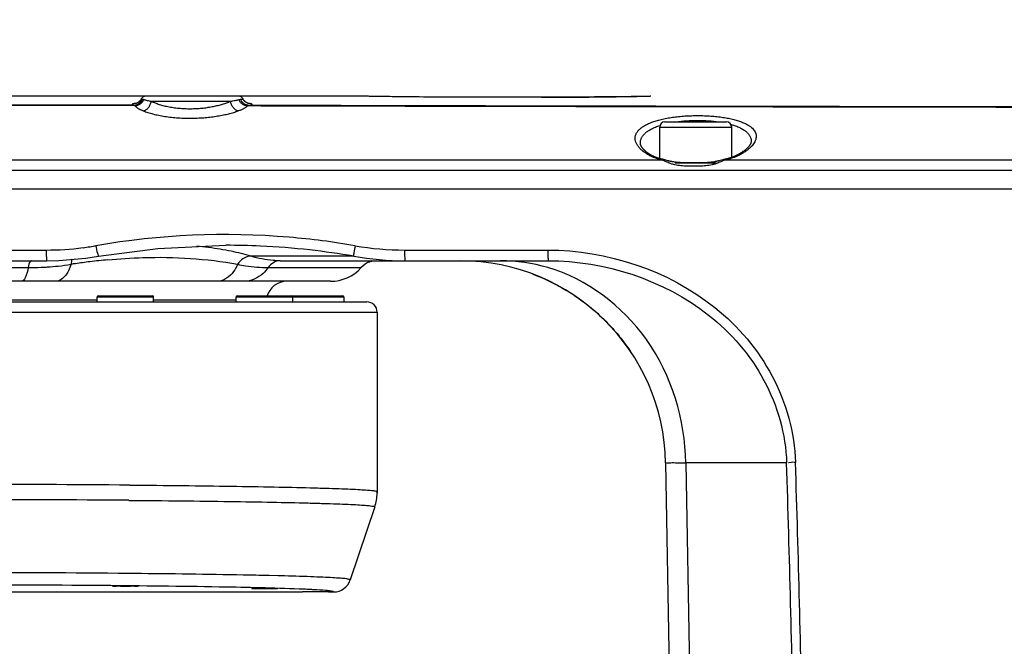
# Model space of a CAD drawing. Header units: millimetres. Extents: x 5828 to 6704, y 123 to 421.
# Tile 177 of 256: x 6527.86 to 6532.65, y 214.82 to 217.86. Entities that reach past the tile are written whole.
import ezdxf

# ---------------------------------------------------------------- set-up
doc = ezdxf.new("R2010")
doc.units = ezdxf.units.MM
for name, color, linetype in [('外形图', 7, 'Continuous'), ('尺寸标注', 7, 'Continuous'), ('运动范围', 7, 'Continuous')]:
    doc.layers.add(name, color=color, linetype=linetype)
doc.styles.add('微软雅黑', font='msyh.ttc', dxfattribs={"height": 1.5})
doc.dimstyles.new('尺寸标注_1_20比例', dxfattribs={"dimtxt": 1.5, "dimasz": 1.25, "dimexe": 0.5, "dimexo": 0.4, "dimgap": 0.5, "dimtad": 1, "dimdec": 1, "dimlfac": 20, "dimdsep": 46, "dimtxsty": '微软雅黑', "dimcen": 0.09, "dimadec": 0, "dimazin": 0, "dimtp": 0.01, "dimtm": 0.01, "dimtfac": 1, "dimtdec": 1, "dimtofl": 0, "dimtmove": 0, "dimatfit": 3, "dimfxl": 1, "dimtolj": 1, "dimarcsym": 0})

# ---------------------------------------------------------------- blocks, each defined once
blk = doc.blocks.new('*D1145')
at = {"layer": 'Defpoints', "color": 0}
for p in [(6564.9775, 227.1499), (6618.6004, 224.7716), (6488.2514, 214.3423), (6559.4529, 214.3423), (6635.7237, 214.3423)]:
    blk.add_point(p, dxfattribs=at)
at = {"layer": '尺寸标注', "color": 0, "lineweight": -2}
blk.add_arc((6559.4529, 214.3423), 13.9483, 15.13637, 174.86363, dxfattribs=at)
at = {"layer": '尺寸标注', "color": 0}
for points in [[(6572.7139, 217.9391), (6573.1206, 218.0298), (6573.1893, 216.7644)], [(6545.3524, 215.6004), (6545.7687, 215.5817), (6545.5045, 214.3423)]]:
    blk.add_solid(points, dxfattribs=at)
at = {"layer": '尺寸标注', "color": 0, "insert": (6557.2583, 229.4032), "char_height": 1.5, "attachment_point": 5, "rotation": 8.2904, "style": '微软雅黑'}
blk.add_mtext('\\A1;{\\fAlibaba PuHuiTi 3.0 55 Regular|b0|i0|c134|p18;-\\A1;170%%d}', dxfattribs=at)

msp = doc.modelspace()

# ---------------------------------------------------------------- linework, layer by layer
at = {"layer": '外形图', "linetype": 'ByBlock'}
for p, q in [((6528.4774, 217.4923), (6527.455, 217.4923)), ((6528.9283, 217.4923), (6528.4774, 217.4923)), ((6529.5219, 217.4923), (6528.9283, 217.4923)), ((6529.5241, 217.4923), (6529.5219, 217.4923)), ((6529.5431, 217.4919), (6529.5242, 217.4923)), ((6529.6134, 217.4907), (6529.5611, 217.4916)), ((6529.6447, 217.4903), (6529.6134, 217.4907)), ((6529.68, 217.4898), (6529.6447, 217.4903)), ((6529.7101, 217.4894), (6529.6758, 217.4898)), ((6529.7406, 217.489), (6529.7057, 217.4894)), ((6529.776, 217.4887), (6529.7375, 217.4891)), ((6529.8117, 217.4883), (6529.776, 217.4887)), ((6529.7811, 217.4886), (6529.7782, 217.4886)), ((6529.8433, 217.4881), (6529.8065, 217.4884)), ((6529.8758, 217.4878), (6529.8433, 217.4881)), ((6529.909, 217.4877), (6529.8704, 217.4879)), ((6529.9429, 217.4875), (6529.909, 217.4877)), ((6529.9774, 217.4874), (6529.9429, 217.4875)), ((6530.0123, 217.4873), (6529.9774, 217.4874)), ((6530.0471, 217.4873), (6530.0123, 217.4873)), ((6530.4144, 217.4873), (6530.0471, 217.4873)), ((6530.4492, 217.4873), (6530.4144, 217.4873)), ((6530.484, 217.4874), (6530.4492, 217.4873)), ((6530.5185, 217.4875), (6530.484, 217.4874)), ((6530.5523, 217.4877), (6530.5185, 217.4875)), ((6530.5908, 217.4879), (6530.5523, 217.4877)), ((6530.623, 217.4882), (6530.5908, 217.4879)), ((6530.6595, 217.4885), (6530.623, 217.4882)), ((6530.7151, 217.489), (6530.6595, 217.4885)), ((6530.7411, 217.4893), (6530.7087, 217.489)), ((6530.7757, 217.4898), (6530.7411, 217.4893)), ((6530.8475, 217.4908), (6530.7757, 217.4898)), ((6530.8752, 217.4913), (6530.839, 217.4907)), ((6530.9315, 217.4923), (6530.8703, 217.4912)), ((6530.9339, 217.4923), (6530.9317, 217.4923)), ((6528.4178, 217.4488), (6527.455, 217.4513)), ((6528.4248, 217.4458), (6527.4587, 217.4482)), ((6528.5041, 217.4677), (6528.8891, 217.4677)), ((6530.9779, 217.1887), (6530.9779, 217.3423)), ((6530.9779, 217.3423), (6531.3279, 217.3423)), ((6531.0029, 217.3673), (6531.3029, 217.3673)), ((6531.3279, 217.1945), (6531.3279, 217.3423)), ((6531.0025, 217.1824), (6530.9977, 217.1837)), ((6531.012, 217.18), (6531.0025, 217.1824)), ((6531.0166, 217.1788), (6531.012, 217.18)), ((6531.0212, 217.1777), (6531.0166, 217.1788)), ((6531.2529, 217.1673), (6531.0529, 217.1673)), ((6531.1359, 217.1675), (6531.1259, 217.1676)), ((6531.1457, 217.1675), (6531.1359, 217.1675)), ((6531.1555, 217.1675), (6531.1457, 217.1675)), ((6531.1655, 217.1676), (6531.1555, 217.1675)), ((6531.1758, 217.1678), (6531.1655, 217.1676)), ((6531.2722, 217.1796), (6531.2676, 217.1785)), ((6531.284, 217.1826), (6531.2722, 217.1796)), ((6525.2438, 217.0423), (6539.8901, 217.0423)), ((6527.5279, 216.7444), (6527.9925, 216.7444)), ((6529.7367, 216.7444), (6530.4329, 216.7444)), ((6525.28, 216.6923), (6527.9957, 216.6923)), ((6527.9214, 216.6923), (6527.9214, 216.6923)), ((6527.9957, 216.6923), (6528.0547, 216.6934)), ((6529.4889, 216.7142), (6528.9895, 216.7142)), ((6529.1306, 216.6923), (6530.4352, 216.6923)), ((6529.5739, 216.6896), (6529.5766, 216.6907)), ((6525.3805, 216.6589), (6527.9051, 216.6589)), ((6529.0723, 216.6589), (6529.5252, 216.6589)), ((6529.3761, 216.5923), (6525.5311, 216.5923)), ((6525.1155, 216.4923), (6529.5529, 216.4923)), ((6528.2404, 216.501), (6527.5904, 216.501)), ((6528.2404, 216.4923), (6528.2404, 216.5173)), ((6528.2404, 216.5173), (6528.5154, 216.5173)), ((6528.2454, 216.5223), (6528.5104, 216.5223)), ((6528.5154, 216.4923), (6528.5154, 216.5173)), ((6528.9175, 216.501), (6528.5154, 216.501)), ((6528.9175, 216.4923), (6528.9175, 216.5173)), ((6528.9175, 216.5173), (6529.4404, 216.5173)), ((6528.9225, 216.5223), (6529.4354, 216.5223)), ((6529.1925, 216.4923), (6529.1925, 216.5173)), ((6529.4404, 216.5173), (6529.4404, 216.4923)), ((6526.63, 216.4423), (6529.6029, 216.4423)), ((6529.6029, 216.4423), (6529.6029, 215.5704)), ((6530.8211, 216.2721), (6530.8266, 216.2644)), ((6530.8266, 216.2644), (6530.836, 216.2508)), ((6530.8367, 216.2497), (6530.8361, 216.2505)), ((6531.0063, 215.7097), (6531.0529, 213.0423)), ((6531.1044, 215.7097), (6531.151, 213.0423)), ((6531.595, 215.7097), (6531.1044, 215.7097)), ((6529.6029, 215.5703), (6529.6027, 215.5624)), ((6529.6029, 215.5704), (6529.6029, 215.5704)), ((6529.5908, 215.4963), (6529.4723, 215.1408)), ((6528.3468, 215.1724), (6528.3426, 215.1725)), ((6528.4113, 215.1719), (6528.3468, 215.1724)), ((6528.4177, 215.1718), (6528.4113, 215.1719)), ((6528.4432, 215.1716), (6528.4177, 215.1718)), ((6528.4559, 215.1714), (6528.4432, 215.1716)), ((6528.9971, 215.1636), (6528.9847, 215.1638)), ((6529.0781, 215.1618), (6529.0568, 215.1623)), ((6529.1209, 215.1607), (6529.0781, 215.1618)), ((6529.1342, 215.1604), (6529.1209, 215.1607)), ((6527.1179, 215.0823), (6529.2404, 215.0823)), ((6529.3654, 215.0823), (6529.3912, 215.0823)), ((6529.3912, 215.0823), (6529.3912, 215.0823))]:
    msp.add_line(p, q, dxfattribs=at)
for points in [[(6529.548, 217.4918), (6529.5451, 217.4919), (6529.5446, 217.4919), (6529.5441, 217.4919), (6529.5436, 217.4919), (6529.5431, 217.4919)], [(6529.5611, 217.4916), (6529.5513, 217.4918), (6529.5506, 217.4918), (6529.55, 217.4918), (6529.5493, 217.4918), (6529.5487, 217.4918), (6529.548, 217.4918)], [(6528.4554, 217.479), (6528.4549, 217.4782), (6528.4544, 217.4774), (6528.454, 217.4766), (6528.4535, 217.4758), (6528.453, 217.475), (6528.4525, 217.4743), (6528.4519, 217.4735), (6528.4514, 217.4728), (6528.4509, 217.4721), (6528.4503, 217.4714), (6528.4498, 217.4707), (6528.4492, 217.4701), (6528.4487, 217.4695), (6528.4481, 217.4689), (6528.4476, 217.4683), (6528.447, 217.4677), (6528.4465, 217.4672), (6528.446, 217.4667), (6528.4454, 217.4662), (6528.4449, 217.4657), (6528.4444, 217.4652), (6528.4438, 217.4648), (6528.4433, 217.4643), (6528.4428, 217.4639), (6528.4423, 217.4635), (6528.4418, 217.4632), (6528.4413, 217.4628), (6528.4409, 217.4625), (6528.4404, 217.4621), (6528.4399, 217.4618), (6528.4395, 217.4615), (6528.4391, 217.4612), (6528.4386, 217.461), (6528.4382, 217.4607), (6528.4378, 217.4604), (6528.4374, 217.4602), (6528.437, 217.46), (6528.4366, 217.4598), (6528.4362, 217.4595), (6528.4358, 217.4593), (6528.4354, 217.4592), (6528.4351, 217.459), (6528.4347, 217.4588), (6528.4344, 217.4586), (6528.434, 217.4585), (6528.4337, 217.4583), (6528.4334, 217.4582), (6528.4331, 217.458), (6528.4328, 217.4579), (6528.4325, 217.4578), (6528.4322, 217.4577), (6528.4319, 217.4575), (6528.4316, 217.4574), (6528.4314, 217.4573), (6528.4311, 217.4572), (6528.4309, 217.4572), (6528.4307, 217.4571), (6528.4304, 217.457), (6528.4302, 217.4569), (6528.43, 217.4569), (6528.4299, 217.4568), (6528.4297, 217.4568), (6528.4296, 217.4567), (6528.4294, 217.4567), (6528.4293, 217.4567), (6528.4292, 217.4566), (6528.4292, 217.4566), (6528.4291, 217.4566), (6528.4291, 217.4566)], [(6528.9766, 217.4566), (6528.9766, 217.4566), (6528.9766, 217.4566), (6528.9765, 217.4566), (6528.9765, 217.4566), (6528.9764, 217.4567), (6528.9763, 217.4567), (6528.9762, 217.4567), (6528.976, 217.4568), (6528.9758, 217.4568), (6528.9757, 217.4569), (6528.9755, 217.4569), (6528.9753, 217.457), (6528.9751, 217.4571), (6528.9748, 217.4572), (6528.9746, 217.4572), (6528.9743, 217.4573), (6528.9741, 217.4574), (6528.9738, 217.4575), (6528.9735, 217.4577), (6528.9733, 217.4578), (6528.973, 217.4579), (6528.9727, 217.458), (6528.9723, 217.4582), (6528.972, 217.4583), (6528.9717, 217.4585), (6528.9713, 217.4586), (6528.971, 217.4588), (6528.9706, 217.459), (6528.9703, 217.4591), (6528.9699, 217.4593), (6528.9695, 217.4595), (6528.9691, 217.4598), (6528.9688, 217.46), (6528.9684, 217.4602), (6528.9679, 217.4604), (6528.9675, 217.4607), (6528.9671, 217.461), (6528.9667, 217.4612), (6528.9662, 217.4615), (6528.9658, 217.4618), (6528.9653, 217.4621), (6528.9648, 217.4625), (6528.9644, 217.4628), (6528.9639, 217.4632), (6528.9634, 217.4635), (6528.9629, 217.4639), (6528.9624, 217.4643), (6528.9619, 217.4648), (6528.9614, 217.4652), (6528.9608, 217.4657), (6528.9603, 217.4662), (6528.9598, 217.4667), (6528.9592, 217.4672), (6528.9587, 217.4677), (6528.9581, 217.4683), (6528.9576, 217.4689), (6528.957, 217.4695), (6528.9565, 217.4701), (6528.9559, 217.4707), (6528.9554, 217.4714), (6528.9548, 217.4721), (6528.9543, 217.4728), (6528.9538, 217.4735), (6528.9533, 217.4743), (6528.9527, 217.475), (6528.9522, 217.4758), (6528.9517, 217.4766), (6528.9513, 217.4774), (6528.9508, 217.4782), (6528.9504, 217.479)], [(6530.9399, 217.2036), (6530.9378, 217.2047), (6530.9357, 217.2059), (6530.9337, 217.207), (6530.9317, 217.2082), (6530.9297, 217.2094), (6530.9278, 217.2106), (6530.9259, 217.2118), (6530.9241, 217.213), (6530.9223, 217.2142), (6530.9205, 217.2154), (6530.9188, 217.2167), (6530.9171, 217.2179), (6530.9154, 217.2191), (6530.9138, 217.2203), (6530.9123, 217.2215), (6530.9108, 217.2228), (6530.9093, 217.224), (6530.9078, 217.2252), (6530.9065, 217.2264), (6530.9051, 217.2276), (6530.9038, 217.2289), (6530.9025, 217.2301), (6530.9013, 217.2313), (6530.9001, 217.2325), (6530.899, 217.2337), (6530.8979, 217.2349), (6530.8968, 217.2361), (6530.8958, 217.2372), (6530.8948, 217.2384), (6530.8939, 217.2396), (6530.893, 217.2407), (6530.8922, 217.2419), (6530.8914, 217.243), (6530.8906, 217.2442), (6530.8899, 217.2453), (6530.8892, 217.2464), (6530.8886, 217.2475), (6530.8879, 217.2486), (6530.8874, 217.2497), (6530.8868, 217.2508), (6530.8863, 217.2519), (6530.8859, 217.253), (6530.8855, 217.254), (6530.8851, 217.2551), (6530.8847, 217.2562), (6530.8844, 217.2573), (6530.8841, 217.2584), (6530.8839, 217.2595), (6530.8837, 217.2606), (6530.8836, 217.2617), (6530.8835, 217.2629), (6530.8834, 217.2641)], [(6531.4225, 217.2732), (6531.4224, 217.2721), (6531.4223, 217.271), (6531.4222, 217.27), (6531.422, 217.269), (6531.4218, 217.268), (6531.4215, 217.2669), (6531.4212, 217.2659), (6531.4209, 217.2649), (6531.4206, 217.2639), (6531.4202, 217.2629), (6531.4197, 217.2619), (6531.4193, 217.2608), (6531.4188, 217.2598), (6531.4182, 217.2587), (6531.4177, 217.2577), (6531.417, 217.2566), (6531.4164, 217.2555), (6531.4157, 217.2544), (6531.415, 217.2533), (6531.4142, 217.2522), (6531.4134, 217.251), (6531.4125, 217.2499), (6531.4116, 217.2487), (6531.4107, 217.2475), (6531.4097, 217.2464), (6531.4086, 217.2452), (6531.4076, 217.244), (6531.4065, 217.2427), (6531.4053, 217.2415), (6531.4041, 217.2403), (6531.4028, 217.2391), (6531.4016, 217.2378), (6531.4002, 217.2366), (6531.3988, 217.2353), (6531.3974, 217.2341), (6531.3959, 217.2328), (6531.3944, 217.2315), (6531.3929, 217.2303), (6531.3913, 217.229), (6531.3896, 217.2277), (6531.3879, 217.2264), (6531.3862, 217.2252), (6531.3845, 217.2239), (6531.3826, 217.2226), (6531.3808, 217.2213), (6531.3789, 217.2201), (6531.377, 217.2188), (6531.375, 217.2175), (6531.373, 217.2163), (6531.3709, 217.215), (6531.3688, 217.2138), (6531.3667, 217.2125), (6531.3645, 217.2113), (6531.3623, 217.21), (6531.3601, 217.2088), (6531.3578, 217.2076), (6531.3555, 217.2064), (6531.3532, 217.2052), (6531.3508, 217.204)], [(6530.993, 217.1848), (6530.9906, 217.1854), (6530.9883, 217.1859), (6530.986, 217.1865), (6530.9838, 217.1871), (6530.9815, 217.1877), (6530.9794, 217.1883), (6530.9773, 217.1889), (6530.9752, 217.1895), (6530.9732, 217.1901), (6530.9712, 217.1907), (6530.9693, 217.1914), (6530.9674, 217.192), (6530.9655, 217.1926), (6530.9637, 217.1932), (6530.962, 217.1939), (6530.9603, 217.1945), (6530.9586, 217.1951), (6530.957, 217.1957), (6530.9554, 217.1964), (6530.9539, 217.197), (6530.9524, 217.1976), (6530.9509, 217.1982), (6530.9495, 217.1988), (6530.9481, 217.1995), (6530.9468, 217.2001), (6530.9455, 217.2007), (6530.9443, 217.2013), (6530.9431, 217.2018), (6530.942, 217.2024), (6530.9409, 217.203), (6530.9399, 217.2036)], [(6531.3508, 217.204), (6531.3496, 217.2034), (6531.3484, 217.2028), (6531.3471, 217.2022), (6531.3457, 217.2016), (6531.3443, 217.201), (6531.3429, 217.2003), (6531.3414, 217.1997), (6531.3399, 217.1991), (6531.3383, 217.1984), (6531.3367, 217.1978), (6531.3351, 217.1971), (6531.3334, 217.1965), (6531.3316, 217.1959), (6531.3299, 217.1952), (6531.3281, 217.1946), (6531.3262, 217.194), (6531.3243, 217.1933), (6531.3224, 217.1927), (6531.3204, 217.1921), (6531.3184, 217.1914), (6531.3163, 217.1908), (6531.3142, 217.1902), (6531.312, 217.1896), (6531.3098, 217.1889), (6531.3076, 217.1883), (6531.3053, 217.1877), (6531.303, 217.1871), (6531.3006, 217.1865), (6531.2982, 217.186), (6531.2958, 217.1854), (6531.2911, 217.1843)], [(6530.9977, 217.1837), (6530.9953, 217.1842), (6530.993, 217.1848)], [(6531.1259, 217.1676), (6531.1157, 217.1677), (6531.1105, 217.1677), (6531.1052, 217.1678), (6531.1, 217.168), (6531.0949, 217.1681), (6531.09, 217.1683), (6531.0853, 217.1686), (6531.0809, 217.1688), (6531.0767, 217.1691), (6531.0727, 217.1694), (6531.0689, 217.1697), (6531.0652, 217.1701), (6531.0617, 217.1704), (6531.0584, 217.1708), (6531.0552, 217.1712), (6531.0521, 217.1717), (6531.0492, 217.1721), (6531.0464, 217.1725), (6531.0437, 217.173), (6531.041, 217.1734), (6531.0384, 217.1739), (6531.0359, 217.1744), (6531.0333, 217.1749), (6531.0308, 217.1755), (6531.0284, 217.176), (6531.026, 217.1766), (6531.0236, 217.1771), (6531.0212, 217.1777)], [(6531.2676, 217.1785), (6531.2629, 217.1774), (6531.2606, 217.1768), (6531.2581, 217.1763), (6531.2557, 217.1758), (6531.2532, 217.1752), (6531.2507, 217.1747), (6531.2481, 217.1742), (6531.2455, 217.1737), (6531.2428, 217.1732), (6531.2401, 217.1728), (6531.2373, 217.1723), (6531.2344, 217.1719), (6531.2314, 217.1715), (6531.2282, 217.171), (6531.2249, 217.1706), (6531.2214, 217.1703), (6531.2177, 217.1699), (6531.2139, 217.1695), (6531.2099, 217.1692), (6531.2057, 217.1689), (6531.2013, 217.1687), (6531.1967, 217.1684), (6531.1917, 217.1682), (6531.1865, 217.168), (6531.1811, 217.1679), (6531.1758, 217.1678)], [(6531.2911, 217.1843), (6531.2887, 217.1837), (6531.284, 217.1826)], [(6528.2465, 216.7138), (6528.5361, 216.7522), (6528.8672, 216.7673)], [(6528.0547, 216.6934), (6528.1862, 216.7046), (6528.2465, 216.7138)], [(6530.3588, 216.6281), (6530.3691, 216.6242), (6530.3899, 216.6158), (6530.4103, 216.6071), (6530.4302, 216.5981), (6530.4495, 216.5887), (6530.4684, 216.5792), (6530.4867, 216.5694)], [(6530.4867, 216.5694), (6530.5044, 216.5595), (6530.5215, 216.5494), (6530.5381, 216.5392), (6530.5541, 216.529), (6530.5696, 216.5187), (6530.5844, 216.5083), (6530.5988, 216.4979), (6530.6126, 216.4876), (6530.6259, 216.4773), (6530.6387, 216.467), (6530.651, 216.4568), (6530.6628, 216.4467), (6530.6741, 216.4367), (6530.685, 216.4269), (6530.6954, 216.4171), (6530.7053, 216.4075)], [(6530.7053, 216.4075), (6530.7148, 216.3981), (6530.7239, 216.3888), (6530.7326, 216.3798), (6530.7409, 216.3709), (6530.7488, 216.3622), (6530.7563, 216.3538), (6530.7634, 216.3457), (6530.7701, 216.3379), (6530.7764, 216.3303), (6530.7824, 216.323), (6530.7881, 216.316), (6530.7934, 216.3093), (6530.7983, 216.3029), (6530.803, 216.2969), (6530.8072, 216.2912), (6530.8112, 216.2859), (6530.8148, 216.281), (6530.8181, 216.2764), (6530.8211, 216.2721)], [(6529.6027, 215.5624), (6529.6028, 215.5664), (6529.6029, 215.5704)]]:
    msp.add_lwpolyline(points, dxfattribs=at)
for centre, radius, start, end in [((6528.4774, 217.4673), 0.025, 90, 151.9977), ((6528.9283, 217.4673), 0.025, 28.0026, 90), ((6530.4028, 245.5797), 28.0924, 270.00004, 271.07869), ((6531.0029, 217.3423), 0.025, 90, 180), ((6531.3029, 217.3423), 0.025, 0, 90), ((6528.8651, 213.1291), 3.6904, 85.1806, 99.8349), ((6528.8672, 213.0945), 3.6728, 87.3694, 89.9999), ((6528.8671, 213.1492), 3.6702, 80.1464, 85.1844), ((6527.9928, 218.1636), 1.4191, 269.9881, 277.2758), ((6527.9958, 218.1364), 1.3918, 277.2943, 278.6832), ((6527.9974, 218.1264), 1.3817, 278.6834, 279.8938), ((6528.6035, 215.2806), 1.4863, 83.0631, 85.3525), ((6528.6191, 215.4026), 1.3633, 78.4001, 83.0941), ((6528.6463, 215.5361), 1.2271, 73.7563, 78.3922), ((6528.8677, 213.1039), 3.6634, 83.6162, 87.3705), ((6528.8712, 213.1346), 3.6325, 80.209, 83.6165), ((6529.7369, 218.1577), 1.4133, 260.1514, 269.9937), ((6527.9188, 217.8927), 1.2332, 276.1282, 279.0967), ((6528.6419, 213.1158), 3.5982, 98.104, 98.4396), ((6528.6231, 213.2498), 3.4629, 96.9309, 98.1096), ((6528.5913, 213.5147), 3.1961, 95.3588, 96.9378), ((6529.7394, 218.1356), 1.4433, 260.0055, 269.9928), ((6529.5997, 216.5923), 0.1, 109.7546, 138.1847), ((6529.585, 216.6582), 0.0341, 103.6287, 119.7072), ((6530.0064, 215.6923), 1, 1, 90), ((6530.2016, 215.8681), 0.8242, 73.6513, 89.922), ((6527.9051, 218.1141), 1.4552, 269.9991, 270.6786), ((6527.9061, 218.0564), 1.3974, 270.6666, 273.0682), ((6527.9089, 217.9998), 1.3407, 273.0804, 273.8226), ((6527.912, 217.9558), 1.2967, 273.8138, 276.1303), ((6529.3761, 216.7923), 0.2, 270, 318.1847), ((6529.1633, 216.4923), 0.1, 90, 165.0117), ((6528.2454, 216.5173), 0.005, 90, 180), ((6528.5104, 216.5173), 0.005, 0, 90), ((6528.9225, 216.5173), 0.005, 90, 180), ((6529.1875, 216.5173), 0.005, 0, 90), ((6529.4354, 216.5173), 0.005, 0, 90), ((6529.5529, 216.4423), 0.05, 0, 90), ((6418.318, 212.1083), 113.3342, 1.129011, 1.820987), ((6418.1864, 212.1071), 113.509, 1.128338, 1.819873), ((6527.4515, 91.7506), 123.8547, 89.56129, 90.317039), ((6527.4515, 92.7587), 122.7725, 89.559833, 90.3179), ((6529.3676, 215.5706), 0.2353, 341.6057, 358.002), ((6527.4902, 113.7364), 101.4397, 89.518572, 89.978615), ((6528.0194, 166.4636), 48.7097, 88.86453, 89.48659), ((6528.4097, 186.7027), 28.4669, 88.69739, 88.81766), ((6529.3912, 215.1678), 0.0855, 270.0039, 341.5651), ((6529.3912, 215.1678), 0.0855, 269.9934, 341.5595), ((6527.4512, 111.3082), 103.8082, 89.527752, 90.360776), ((6529.027, 209.9235), 5.1764, 87.246, 87.5687), ((6529.091, 211.2574), 3.8409, 86.952, 87.2438)]:
    msp.add_arc(centre, radius, start, end, dxfattribs=at)
for centre in [(6528.3779, 215.1103), (6529.055, 215.0984)]:
    msp.add_ellipse(centre, major_axis=(0.0625, 0), ratio=0.017455, dxfattribs=at)
msp.add_ellipse((6529.3029, 215.0823), major_axis=(0.0625, 0), ratio=0.017455, start_param=6.283185, end_param=9.424778, dxfattribs=at)
for points, knots in [([(6530.0529, 217.4873), (6529.9334, 217.4873), (6529.7748, 217.4883), (6529.5986, 217.4909), (6529.5417, 217.4919), (6529.5241, 217.4923)], [0, 0, 0, 0, 0.677524, 0.899619, 1, 1, 1, 1]), ([(6528.4322, 217.4577), (6528.4309, 217.4576), (6528.4284, 217.4572), (6528.4249, 217.4567), (6528.4218, 217.4562), (6528.4191, 217.4557), (6528.4168, 217.4551), (6528.4149, 217.4546), (6528.4133, 217.4541), (6528.4123, 217.4536), (6528.4117, 217.4532), (6528.4113, 217.4528), (6528.4111, 217.4524), (6528.4111, 217.452), (6528.4112, 217.4517), (6528.4114, 217.4514), (6528.4119, 217.451), (6528.4127, 217.4504), (6528.4141, 217.4499), (6528.4158, 217.4493), (6528.4171, 217.4489), (6528.4178, 217.4488)], [0, 0, 0, 0, 0.12977, 0.247032, 0.351629, 0.443461, 0.522491, 0.588767, 0.642438, 0.68386, 0.700261, 0.71407, 0.735591, 0.745191, 0.755434, 0.767288, 0.78139, 0.817668, 0.86588, 0.926581, 1, 1, 1, 1]), ([(6528.4178, 217.4488), (6528.4201, 217.4488), (6528.4247, 217.4492), (6528.4315, 217.4507), (6528.4379, 217.4533), (6528.444, 217.4567), (6528.4496, 217.4609), (6528.4545, 217.4659), (6528.4587, 217.4715), (6528.4609, 217.4756), (6528.4619, 217.4778)], [0, 0, 0, 0, 0.123669, 0.24765, 0.37202, 0.496822, 0.622063, 0.747716, 0.873722, 1, 1, 1, 1]), ([(6528.4178, 217.4488), (6528.4184, 217.4487), (6528.4196, 217.4484), (6528.422, 217.4476), (6528.4237, 217.4466), (6528.4248, 217.4458)], [0, 0, 0, 0, 0.232076, 0.473038, 1, 1, 1, 1]), ([(6528.4248, 217.4458), (6528.4271, 217.446), (6528.4316, 217.4467), (6528.4383, 217.4486), (6528.4447, 217.4513), (6528.4507, 217.4549), (6528.4562, 217.4593), (6528.461, 217.4644), (6528.4652, 217.47), (6528.4674, 217.474), (6528.4684, 217.4761)], [0, 0, 0, 0, 0.123488, 0.247906, 0.373052, 0.49867, 0.62447, 0.750149, 0.875413, 1, 1, 1, 1]), ([(6528.4248, 217.4458), (6528.4258, 217.4447), (6528.4279, 217.4424), (6528.4316, 217.4392), (6528.4358, 217.436), (6528.4406, 217.4329), (6528.446, 217.4298), (6528.4541, 217.4256), (6528.4606, 217.4228), (6528.4651, 217.421)], [0, 0, 0, 0, 0.093249, 0.195312, 0.30653, 0.427033, 0.556802, 0.695711, 1, 1, 1, 1]), ([(6528.4554, 217.479), (6528.4553, 217.479), (6528.4553, 217.4789), (6528.4554, 217.4789), (6528.4555, 217.4788), (6528.4557, 217.4787), (6528.4559, 217.4786), (6528.4561, 217.4786), (6528.4565, 217.4785), (6528.457, 217.4784), (6528.4578, 217.4782), (6528.459, 217.4781), (6528.4604, 217.4779), (6528.4614, 217.4778), (6528.4619, 217.4778)], [0, 0, 0, 0, 0.011574, 0.024692, 0.043341, 0.069049, 0.102379, 0.14358, 0.192775, 0.250035, 0.38886, 0.560179, 0.763948, 1, 1, 1, 1]), ([(6528.4619, 217.4778), (6528.4629, 217.4777), (6528.4651, 217.4773), (6528.4672, 217.4766), (6528.4684, 217.4761)], [0, 0, 0, 0, 0.461787, 1, 1, 1, 1]), ([(6528.4651, 217.421), (6528.4674, 217.4215), (6528.4721, 217.4231), (6528.4787, 217.4267), (6528.4849, 217.4315), (6528.4925, 217.4394), (6528.4999, 217.4513), (6528.5032, 217.4622), (6528.5041, 217.4677)], [0, 0, 0, 0, 0.111997, 0.229024, 0.350978, 0.477238, 0.737677, 1, 1, 1, 1]), ([(6528.4684, 217.4761), (6528.4694, 217.4757), (6528.4716, 217.475), (6528.4765, 217.4734), (6528.4836, 217.4716), (6528.4934, 217.4696), (6528.5004, 217.4683), (6528.5041, 217.4677)], [0, 0, 0, 0, 0.089046, 0.18877, 0.419575, 0.690728, 1, 1, 1, 1]), ([(6528.5041, 217.4677), (6528.5101, 217.4648), (6528.5229, 217.4593), (6528.5435, 217.452), (6528.5663, 217.4457), (6528.5911, 217.4403), (6528.6175, 217.436), (6528.6452, 217.4331), (6528.6738, 217.4315), (6528.6931, 217.4313), (6528.7029, 217.4315)], [0, 0, 0, 0, 0.09761, 0.20509, 0.321729, 0.446569, 0.578395, 0.715736, 0.856894, 1, 1, 1, 1]), ([(6528.7029, 217.4315), (6528.7118, 217.4317), (6528.7295, 217.4324), (6528.7557, 217.4346), (6528.7812, 217.438), (6528.8057, 217.4423), (6528.8289, 217.4475), (6528.8506, 217.4535), (6528.8706, 217.4601), (6528.8831, 217.4651), (6528.8891, 217.4677)], [0, 0, 0, 0, 0.13994, 0.278282, 0.413513, 0.544241, 0.669233, 0.787426, 0.897925, 1, 1, 1, 1]), ([(6528.8891, 217.4677), (6528.8931, 217.4683), (6528.9008, 217.4695), (6528.9116, 217.4715), (6528.921, 217.4735), (6528.9268, 217.475), (6528.9294, 217.4757)], [0, 0, 0, 0, 0.297911, 0.565241, 0.799881, 1, 1, 1, 1]), ([(6528.9268, 217.4209), (6528.9246, 217.4214), (6528.9202, 217.423), (6528.9139, 217.4266), (6528.9079, 217.4314), (6528.9025, 217.4373), (6528.8978, 217.4441), (6528.8926, 217.454), (6528.8901, 217.4622), (6528.8891, 217.4677)], [0, 0, 0, 0, 0.108214, 0.22257, 0.343082, 0.469107, 0.599485, 0.73269, 1, 1, 1, 1]), ([(6528.9268, 217.4209), (6528.9317, 217.4226), (6528.9408, 217.4261), (6528.9515, 217.4311), (6528.9592, 217.4352), (6528.9642, 217.4383), (6528.9687, 217.4413), (6528.9715, 217.4435), (6528.9727, 217.4446)], [0, 0, 0, 0, 0.296996, 0.563779, 0.685232, 0.798464, 0.903389, 1, 1, 1, 1]), ([(6528.9294, 217.4757), (6528.9302, 217.4759), (6528.9329, 217.4767), (6528.9357, 217.4771), (6528.9378, 217.4773)], [0, 0, 0, 0, 0.270817, 1, 1, 1, 1]), ([(6528.9727, 217.4446), (6528.9705, 217.4447), (6528.966, 217.4454), (6528.9594, 217.4474), (6528.953, 217.4503), (6528.9451, 217.4553), (6528.9364, 217.4634), (6528.9314, 217.4715), (6528.9294, 217.4757)], [0, 0, 0, 0, 0.121669, 0.244856, 0.369403, 0.495045, 0.747655, 1, 1, 1, 1]), ([(6528.9378, 217.4773), (6528.9388, 217.4774), (6528.9407, 217.4775), (6528.9433, 217.4777), (6528.9452, 217.4779), (6528.9465, 217.478), (6528.9474, 217.4782), (6528.9481, 217.4783), (6528.9488, 217.4784), (6528.9493, 217.4785), (6528.9497, 217.4786), (6528.95, 217.4787), (6528.9502, 217.4788), (6528.9503, 217.4789), (6528.9504, 217.4789), (6528.9504, 217.479), (6528.9504, 217.479), (6528.9504, 217.479)], [0, 0, 0, 0, 0.235752, 0.439925, 0.612156, 0.686224, 0.75223, 0.810163, 0.860019, 0.901815, 0.935604, 0.961499, 0.979784, 0.986326, 0.991445, 0.995699, 1, 1, 1, 1]), ([(6528.9811, 217.4474), (6528.9788, 217.4474), (6528.9743, 217.4478), (6528.9676, 217.4495), (6528.9612, 217.4521), (6528.9552, 217.4556), (6528.9498, 217.46), (6528.945, 217.4651), (6528.9409, 217.4709), (6528.9387, 217.4751), (6528.9378, 217.4773)], [0, 0, 0, 0, 0.12244, 0.245423, 0.369128, 0.493666, 0.619082, 0.745349, 0.872372, 1, 1, 1, 1]), ([(6528.9727, 217.4446), (6528.9741, 217.4453), (6528.9768, 217.4465), (6528.9797, 217.4472), (6528.9811, 217.4474)], [0, 0, 0, 0, 0.519346, 1, 1, 1, 1]), ([(6537.1504, 217.4347), (6536.9799, 217.4349), (6536.7243, 217.435), (6536.3835, 217.4351), (6536.1279, 217.4351), (6535.8722, 217.4352), (6535.5314, 217.4353), (6535.1054, 217.4356), (6534.5942, 217.4359), (6534.083, 217.4364), (6533.5718, 217.4369), (6532.8903, 217.4376), (6532.0385, 217.4388), (6531.0164, 217.4404), (6529.9945, 217.4423), (6529.3133, 217.4438), (6528.9727, 217.4446)], [0, 0, 0, 0, 0.062519, 0.093778, 0.125037, 0.156296, 0.187555, 0.250071, 0.312585, 0.375097, 0.437606, 0.500113, 0.625114, 0.750099, 0.875062, 1, 1, 1, 1]), ([(6528.9811, 217.4474), (6528.9823, 217.4476), (6528.9845, 217.448), (6528.9875, 217.4486), (6528.9899, 217.4493), (6528.9917, 217.4499), (6528.9928, 217.4504), (6528.9934, 217.4507), (6528.9939, 217.451), (6528.9943, 217.4514), (6528.9945, 217.4517), (6528.9946, 217.4521), (6528.9946, 217.4524), (6528.9944, 217.4528), (6528.9941, 217.4531), (6528.9936, 217.4534), (6528.993, 217.4538), (6528.9923, 217.4541), (6528.9914, 217.4544), (6528.99, 217.4548), (6528.988, 217.4554), (6528.9851, 217.456), (6528.9816, 217.4566), (6528.9777, 217.4572), (6528.9749, 217.4575), (6528.9734, 217.4577)], [0, 0, 0, 0, 0.096403, 0.179069, 0.247985, 0.303232, 0.325807, 0.345106, 0.361279, 0.374581, 0.385478, 0.394801, 0.403827, 0.413945, 0.426176, 0.441117, 0.459094, 0.480292, 0.504819, 0.532732, 0.598806, 0.678607, 0.772119, 0.87929, 1, 1, 1, 1]), ([(6537.1503, 217.4366), (6536.9801, 217.4367), (6536.6396, 217.4367), (6536.1289, 217.4368), (6535.6181, 217.437), (6535.1074, 217.4373), (6534.5967, 217.4377), (6533.9158, 217.4384), (6533.0648, 217.4394), (6532.0436, 217.441), (6530.6824, 217.4434), (6529.6616, 217.4457), (6528.9811, 217.4474)], [0, 0, 0, 0, 0.06252, 0.125039, 0.187557, 0.250074, 0.312589, 0.375101, 0.500117, 0.625119, 0.750102, 1, 1, 1, 1]), ([(6528.4651, 217.421), (6528.4723, 217.418), (6528.4879, 217.4125), (6528.5129, 217.4053), (6528.5405, 217.399), (6528.5702, 217.3937), (6528.6019, 217.3896), (6528.635, 217.3867), (6528.669, 217.3852), (6528.692, 217.385), (6528.7036, 217.3852)], [0, 0, 0, 0, 0.097014, 0.204398, 0.321228, 0.446348, 0.578394, 0.715837, 0.856981, 1, 1, 1, 1]), ([(6528.7036, 217.3852), (6528.7141, 217.3854), (6528.7352, 217.3861), (6528.7664, 217.3882), (6528.7969, 217.3915), (6528.8262, 217.3957), (6528.8541, 217.4008), (6528.8802, 217.4067), (6528.9043, 217.4133), (6528.9196, 217.4183), (6528.9268, 217.4209)], [0, 0, 0, 0, 0.139823, 0.278132, 0.413438, 0.544343, 0.669559, 0.787909, 0.898358, 1, 1, 1, 1]), ([(6530.9275, 217.2042), (6530.9213, 217.2075), (6530.9098, 217.2144), (6530.8943, 217.2258), (6530.8814, 217.2377), (6530.8712, 217.2498), (6530.8638, 217.2621), (6530.8599, 217.2727), (6530.8583, 217.281), (6530.8579, 217.2871), (6530.8582, 217.2931), (6530.8593, 217.2991), (6530.861, 217.305), (6530.8645, 217.3129), (6530.8708, 217.3226), (6530.8811, 217.3334), (6530.8942, 217.3435), (6530.91, 217.353), (6530.9285, 217.3617), (6530.9496, 217.3695), (6530.973, 217.3766), (6530.9985, 217.3826), (6531.0259, 217.3878), (6531.0548, 217.3919), (6531.085, 217.395), (6531.1161, 217.3971), (6531.1476, 217.3981), (6531.1792, 217.398), (6531.2105, 217.3969), (6531.2411, 217.3948), (6531.2705, 217.3916), (6531.2985, 217.3874), (6531.3247, 217.3822), (6531.3489, 217.3762), (6531.3708, 217.3692), (6531.3901, 217.3613), (6531.4019, 217.3553), (6531.4073, 217.3521)], [0, 0, 0, 0, 0.029596, 0.056604, 0.08109, 0.103208, 0.123224, 0.141556, 0.150285, 0.158831, 0.167296, 0.175786, 0.184405, 0.193259, 0.212023, 0.232751, 0.255909, 0.28178, 0.310512, 0.342113, 0.376496, 0.413471, 0.452767, 0.494036, 0.536869, 0.580804, 0.625346, 0.669974, 0.714166, 0.757411, 0.799221, 0.839163, 0.876839, 0.911946, 0.944255, 0.973611, 1, 1, 1, 1]), ([(6530.8834, 217.2641), (6530.8834, 217.2662), (6530.8836, 217.2705), (6530.8846, 217.2769), (6530.8864, 217.2832), (6530.8891, 217.2894), (6530.8925, 217.2955), (6530.8982, 217.3036), (6530.9074, 217.3133), (6530.9212, 217.324), (6530.938, 217.3338), (6530.9575, 217.3427), (6530.9716, 217.3478), (6530.9791, 217.3502)], [0, 0, 0, 0, 0.046798, 0.093646, 0.141114, 0.189762, 0.240117, 0.292658, 0.405815, 0.531958, 0.672691, 0.828724, 1, 1, 1, 1]), ([(6531.056, 217.3673), (6531.0645, 217.3685), (6531.0816, 217.3707), (6531.1078, 217.3729), (6531.1344, 217.3743), (6531.1613, 217.3747), (6531.1881, 217.3743), (6531.2145, 217.3729), (6531.2402, 217.3707), (6531.2571, 217.3685), (6531.2654, 217.3673)], [0, 0, 0, 0, 0.122017, 0.247346, 0.374801, 0.503134, 0.631065, 0.757326, 0.880687, 1, 1, 1, 1]), ([(6531.3244, 217.355), (6531.332, 217.3528), (6531.3464, 217.3483), (6531.3664, 217.34), (6531.3836, 217.3309), (6531.3958, 217.3223), (6531.4038, 217.315), (6531.4089, 217.3094), (6531.4132, 217.3037), (6531.4167, 217.2979), (6531.4193, 217.2919), (6531.4212, 217.2857), (6531.4223, 217.2795), (6531.4225, 217.2753), (6531.4225, 217.2732)], [0, 0, 0, 0, 0.173784, 0.33164, 0.473352, 0.599558, 0.65737, 0.712015, 0.763882, 0.81344, 0.861226, 0.907827, 0.953872, 1, 1, 1, 1]), ([(6531.4073, 217.3521), (6531.4112, 217.3497), (6531.4185, 217.3449), (6531.4282, 217.3368), (6531.436, 217.3283), (6531.4418, 217.3194), (6531.4456, 217.3101), (6531.4473, 217.3005), (6531.447, 217.2906), (6531.4448, 217.2807), (6531.4406, 217.2707), (6531.4346, 217.2607), (6531.4267, 217.2508), (6531.417, 217.2409), (6531.4056, 217.2313), (6531.3925, 217.2218), (6531.3777, 217.2126), (6531.3671, 217.2069), (6531.3615, 217.2042)], [0, 0, 0, 0, 0.067898, 0.129532, 0.185654, 0.237309, 0.28588, 0.333011, 0.380446, 0.429826, 0.482524, 0.539586, 0.601747, 0.669488, 0.743097, 0.822719, 0.908378, 1, 1, 1, 1]), ([(6530.9275, 217.2042), (6530.9286, 217.2045), (6530.9307, 217.2051), (6530.934, 217.2053), (6530.9371, 217.2048), (6530.939, 217.204), (6530.9399, 217.2036)], [0, 0, 0, 0, 0.267302, 0.520666, 0.763279, 1, 1, 1, 1]), ([(6530.9868, 217.1829), (6530.9812, 217.1842), (6530.9704, 217.187), (6530.9548, 217.192), (6530.9406, 217.1976), (6530.9316, 217.2019), (6530.9275, 217.2042)], [0, 0, 0, 0, 0.271953, 0.530997, 0.774587, 1, 1, 1, 1]), ([(6531.3615, 217.2042), (6531.357, 217.2019), (6531.3473, 217.1976), (6531.3321, 217.192), (6531.3156, 217.187), (6531.3042, 217.1842), (6531.2984, 217.1829)], [0, 0, 0, 0, 0.228426, 0.473066, 0.731106, 1, 1, 1, 1]), ([(6531.3615, 217.2042), (6531.3606, 217.2045), (6531.3587, 217.205), (6531.3559, 217.2053), (6531.3532, 217.205), (6531.3516, 217.2044), (6531.3508, 217.204)], [0, 0, 0, 0, 0.269561, 0.523298, 0.764947, 1, 1, 1, 1]), ([(6527.4784, 217.1838), (6527.6245, 217.1837), (6527.8436, 217.1835), (6528.1358, 217.1834), (6528.355, 217.1833), (6528.5742, 217.1832), (6528.8665, 217.1832), (6529.3782, 217.183), (6530.1093, 217.1829), (6530.6943, 217.1829), (6530.9868, 217.1829)], [0, 0, 0, 0, 0.124916, 0.187384, 0.249859, 0.312341, 0.374829, 0.499823, 0.749875, 1, 1, 1, 1]), ([(6530.9868, 217.1829), (6530.9873, 217.1833), (6530.9883, 217.184), (6530.9899, 217.1847), (6530.9915, 217.185), (6530.9925, 217.1849), (6530.993, 217.1848)], [0, 0, 0, 0, 0.288676, 0.546474, 0.780033, 1, 1, 1, 1]), ([(6531.0229, 217.1673), (6531.0196, 217.1685), (6531.0132, 217.1711), (6531.004, 217.1752), (6530.9953, 217.1792), (6530.9896, 217.1817), (6530.9868, 217.1829)], [0, 0, 0, 0, 0.267128, 0.524787, 0.770059, 1, 1, 1, 1]), ([(6531.2607, 217.1673), (6531.2561, 217.1655), (6531.2466, 217.1623), (6531.2321, 217.1585), (6531.2172, 217.1557), (6531.2021, 217.1538), (6531.1869, 217.1527), (6531.1718, 217.1521), (6531.1566, 217.1519), (6531.1414, 217.1518), (6531.1263, 217.1519), (6531.1111, 217.1521), (6531.0959, 217.1527), (6531.0808, 217.1538), (6531.0659, 217.1556), (6531.0511, 217.1584), (6531.0367, 217.1623), (6531.0274, 217.1655), (6531.0229, 217.1673)], [0, 0, 0, 0, 0.061689, 0.124174, 0.186987, 0.249899, 0.312822, 0.375729, 0.43862, 0.501497, 0.564363, 0.627215, 0.690034, 0.752788, 0.815403, 0.877723, 0.939441, 1, 1, 1, 1]), ([(6531.2984, 217.1829), (6531.2955, 217.1817), (6531.2894, 217.1792), (6531.2803, 217.1752), (6531.2707, 217.1711), (6531.2641, 217.1685), (6531.2607, 217.1673)], [0, 0, 0, 0, 0.233211, 0.479437, 0.73593, 1, 1, 1, 1]), ([(6531.2984, 217.1829), (6531.298, 217.1832), (6531.2972, 217.1839), (6531.2959, 217.1846), (6531.2946, 217.185), (6531.2937, 217.1849), (6531.2933, 217.1848)], [0, 0, 0, 0, 0.299422, 0.559834, 0.788903, 1, 1, 1, 1]), ([(6531.2984, 217.1829), (6531.5422, 217.1829), (6532.0297, 217.1828), (6532.7611, 217.1828), (6533.3706, 217.1828), (6533.8583, 217.1827), (6534.2241, 217.1827), (6534.5899, 217.1827), (6534.8947, 217.1827), (6535.1386, 217.1826), (6535.3215, 217.1826), (6535.5044, 217.1826), (6535.6568, 217.1826), (6535.7788, 217.1826), (6535.8703, 217.1826), (6535.9617, 217.1826), (6536.0532, 217.1826), (6536.1446, 217.1826), (6536.2361, 217.1825), (6536.3276, 217.1825), (6536.419, 217.1826), (6536.5105, 217.1827), (6536.6019, 217.1826), (6536.6934, 217.1822), (6536.7849, 217.1812), (6536.8763, 217.1793), (6536.9525, 217.1768), (6537.0134, 217.1741), (6537.0743, 217.1709), (6537.1199, 217.168), (6537.1504, 217.1658)], [0, 0, 0, 0, 0.124953, 0.249926, 0.374914, 0.437413, 0.499915, 0.56242, 0.624927, 0.656181, 0.687435, 0.718691, 0.749946, 0.765574, 0.781202, 0.79683, 0.812458, 0.828086, 0.843715, 0.859343, 0.874972, 0.8906, 0.906228, 0.921857, 0.937486, 0.953114, 0.968743, 0.976557, 0.984372, 1, 1, 1, 1]), ([(6527.4759, 217.1331), (6527.6771, 217.133), (6528.0795, 217.1329), (6528.6833, 217.1328), (6529.2872, 217.1328), (6529.8913, 217.1328), (6530.4955, 217.1327), (6531.0999, 217.1327), (6531.7043, 217.1327), (6532.3088, 217.1327), (6532.9134, 217.1327), (6533.518, 217.1327), (6534.0219, 217.1327), (6534.4251, 217.1327), (6534.7275, 217.1327), (6534.9794, 217.1327), (6535.181, 217.1326), (6535.3322, 217.1326), (6535.4834, 217.1326), (6535.6346, 217.1327), (6535.7606, 217.1327), (6535.8614, 217.1326), (6535.9622, 217.1326), (6536.063, 217.1325), (6536.1638, 217.1325), (6536.2647, 217.1326), (6536.3907, 217.1328), (6536.5167, 217.1329), (6536.6175, 217.1327), (6536.6931, 217.1323), (6536.7687, 217.1315), (6536.8443, 217.1302), (6536.9198, 217.1281), (6536.9828, 217.1257), (6537.0331, 217.1232), (6537.0835, 217.1203), (6537.1212, 217.1177), (6537.1463, 217.1158)], [0, 0, 0, 0, 0.062413, 0.124846, 0.187296, 0.249762, 0.312241, 0.374731, 0.437232, 0.499741, 0.562258, 0.624781, 0.687309, 0.718575, 0.749841, 0.781109, 0.796743, 0.812377, 0.828012, 0.843647, 0.859281, 0.867099, 0.874916, 0.890552, 0.898369, 0.906187, 0.921822, 0.937458, 0.945276, 0.953093, 0.960911, 0.968729, 0.976547, 0.984365, 0.988273, 0.992182, 1, 1, 1, 1]), ([(6527.9925, 216.7444), (6527.9925, 216.7322), (6527.9917, 216.714), (6527.9948, 216.7003), (6527.9943, 216.6923), (6527.9957, 216.6923)], [0, 0, 0, 0, 0.701359, 0.919564, 1, 1, 1, 1]), ([(6528.2348, 216.7653), (6528.2369, 216.7531), (6528.239, 216.7349), (6528.2446, 216.7217), (6528.2451, 216.7137), (6528.2464, 216.7138)], [0, 0, 0, 0, 0.701493, 0.920302, 1, 1, 1, 1]), ([(6529.4951, 216.7653), (6529.4932, 216.754), (6529.492, 216.7373), (6529.4872, 216.7196), (6529.4889, 216.7142)], [0, 0, 0, 0, 0.668198, 1, 1, 1, 1]), ([(6529.7367, 216.7444), (6529.7367, 216.7322), (6529.7356, 216.7139), (6529.7389, 216.7004), (6529.7379, 216.6923), (6529.7392, 216.6923)], [0, 0, 0, 0, 0.702533, 0.920775, 1, 1, 1, 1]), ([(6530.4329, 216.7444), (6530.4329, 216.7322), (6530.4317, 216.7139), (6530.435, 216.7004), (6530.4338, 216.6923), (6530.4352, 216.6923)], [0, 0, 0, 0, 0.702897, 0.921151, 1, 1, 1, 1]), ([(6530.4329, 216.7444), (6530.7195, 216.7444), (6531.171, 216.5964), (6531.5523, 216.1477), (6531.6336, 215.8566), (6531.6382, 215.7118)], [0, 0, 0, 0, 0.497223, 0.748786, 1, 1, 1, 1]), ([(6527.9214, 216.6923), (6527.9197, 216.6923), (6527.9081, 216.6843), (6527.9072, 216.6698), (6527.9051, 216.6589)], [0, 0, 0, 0, 0.131796, 1, 1, 1, 1]), ([(6528.2928, 216.6968), (6528.3493, 216.7021), (6528.5596, 216.716), (6528.7722, 216.7033), (6528.9236, 216.675)], [0, 0, 0, 0, 0.269139, 1, 1, 1, 1]), ([(6528.9236, 216.675), (6528.9184, 216.6629), (6528.8988, 216.6248), (6528.8574, 216.5923), (6528.827, 216.5923)], [0, 0, 0, 0, 0.302034, 1, 1, 1, 1]), ([(6528.9895, 216.7142), (6528.9709, 216.7154), (6528.9442, 216.7012), (6528.9278, 216.6812), (6528.9236, 216.675)], [0, 0, 0, 0, 0.71434, 1, 1, 1, 1]), ([(6528.9236, 216.675), (6528.9366, 216.6724), (6528.9857, 216.6635), (6529.0357, 216.6589), (6529.0723, 216.6589)], [0, 0, 0, 0, 0.26602, 1, 1, 1, 1]), ([(6529.1306, 216.6923), (6529.1193, 216.6923), (6529.0717, 216.6942), (6529.0245, 216.7037), (6528.9895, 216.7142)], [0, 0, 0, 0, 0.235395, 1, 1, 1, 1]), ([(6529.5659, 216.6864), (6529.5659, 216.6866), (6529.5672, 216.6869), (6529.5676, 216.6874), (6529.5682, 216.6878)], [0, 0, 0, 0, 0.250994, 1, 1, 1, 1]), ([(6530.4352, 216.6923), (6530.7096, 216.6923), (6531.1418, 216.5533), (6531.5111, 216.1271), (6531.5905, 215.8483), (6531.595, 215.7097)], [0, 0, 0, 0, 0.497206, 0.748735, 1, 1, 1, 1]), ([(6527.9051, 216.6589), (6527.9018, 216.6421), (6527.8974, 216.6198), (6527.8809, 216.5923), (6527.8726, 216.5923)], [0, 0, 0, 0, 0.673433, 1, 1, 1, 1]), ([(6528.1004, 216.6429), (6528.0965, 216.6354), (6528.0831, 216.6125), (6528.0579, 216.5923), (6528.0393, 216.5923)], [0, 0, 0, 0, 0.312991, 1, 1, 1, 1]), ([(6529.0723, 216.6589), (6529.0652, 216.6488), (6529.0359, 216.6138), (6528.9891, 216.5923), (6528.9558, 216.5923)], [0, 0, 0, 0, 0.271347, 1, 1, 1, 1]), ([(6531.1044, 215.7097), (6531.1011, 215.9195), (6530.9771, 216.3366), (6530.6233, 216.6033), (6530.4336, 216.6589)], [0, 0, 0, 0, 0.514783, 1, 1, 1, 1]), ([(6531.6382, 215.7118), (6531.6274, 215.7115), (6531.6263, 215.7143), (6531.6039, 215.7101), (6531.6044, 215.7101)], [0, 0, 0, 0, 0.958802, 1, 1, 1, 1]), ([(6531.0063, 215.7097), (6531.0063, 215.7118), (6531.0197, 215.7076), (6531.0333, 215.7118), (6531.0667, 215.7093), (6531.0903, 215.7099), (6531.1044, 215.7097)], [0, 0, 0, 0, 0.063507, 0.253132, 0.566587, 1, 1, 1, 1]), ([(6528.3998, 215.6017), (6528.4861, 215.601), (6528.6509, 215.5994), (6528.8849, 215.5965), (6529.0912, 215.5931), (6529.2439, 215.5898), (6529.3491, 215.5868), (6529.4146, 215.5847), (6529.4704, 215.5825), (6529.5168, 215.5803), (6529.5522, 215.5778), (6529.5798, 215.576), (6529.5925, 215.5732), (6529.6029, 215.5723), (6529.6029, 215.5704)], [0, 0, 0, 0, 0.215008, 0.410634, 0.583036, 0.728917, 0.791004, 0.84544, 0.891971, 0.930369, 0.960454, 0.982096, 0.995218, 1, 1, 1, 1]), ([(6528.3947, 215.5275), (6528.4805, 215.5269), (6528.6445, 215.5253), (6528.8772, 215.5224), (6529.0823, 215.519), (6529.2341, 215.5157), (6529.3388, 215.5128), (6529.4038, 215.5106), (6529.4593, 215.5084), (6529.5054, 215.5062), (6529.5405, 215.5038), (6529.568, 215.502), (6529.5805, 215.4992), (6529.5909, 215.4982), (6529.5908, 215.4963)], [0, 0, 0, 0, 0.21506, 0.410726, 0.583154, 0.729044, 0.79113, 0.84556, 0.892081, 0.930464, 0.960531, 0.98215, 0.995247, 1, 1, 1, 1]), ([(6529.4723, 215.1408), (6529.4727, 215.1426), (6529.4616, 215.1441), (6529.4493, 215.1467), (6529.4203, 215.1488), (6529.3837, 215.1513), (6529.3353, 215.1537), (6529.2513, 215.1571), (6529.183, 215.1591), (6529.1342, 215.1604)], [0, 0, 0, 0, 0.016579, 0.064206, 0.143669, 0.25465, 0.396618, 0.568806, 1, 1, 1, 1]), ([(6529.2466, 215.0953), (6529.1207, 215.1006), (6528.8075, 215.1073), (6528.4942, 215.1112), (6528.3068, 215.1128)], [0, 0, 0, 0, 0.401918, 1, 1, 1, 1]), ([(6529.3664, 215.0878), (6529.3619, 215.0883), (6529.3382, 215.0905), (6529.3145, 215.0919), (6529.2952, 215.0929)], [0, 0, 0, 0, 0.189899, 1, 1, 1, 1]), ([(6529.3912, 215.0823), (6529.3913, 215.083), (6529.3886, 215.0844), (6529.3811, 215.086), (6529.3727, 215.0871), (6529.3664, 215.0878)], [0, 0, 0, 0, 0.076375, 0.262446, 1, 1, 1, 1])]:
    msp.add_open_spline(points, degree=3, knots=knots, dxfattribs=at)
for points in [[(6528.1138, 216.675), (6528.1101, 216.664), (6528.1058, 216.6532), (6528.1004, 216.6429)], [(6528.1181, 216.7005), (6528.1152, 216.6924), (6528.1142, 216.6836), (6528.1138, 216.675)], [(6529.1306, 216.6923), (6529.1082, 216.6923), (6529.0851, 216.6773), (6529.0723, 216.6589)]]:
    msp.add_open_spline(points, degree=3, dxfattribs=at)
at = {"layer": '运动范围'}
msp.add_arc((6559.4529, 214.3423), 60.06, 10, 350, dxfattribs=at)

# ---------------------------------------------------------------- dimensions: what is measured, and where the dimension line sits
at = {"layer": '尺寸标注'}
dim = msp.add_angular_dim_2l(base=(6564.9775, 227.1499), line1=((6635.7237, 214.3423), (6488.2514, 214.3423)), line2=((6559.4529, 214.3423), (6618.6004, 224.7716)), text='\\A1;{\\fAlibaba PuHuiTi 3.0 55 Regular|b0|i0|c134|p18;-<>}', dimstyle='尺寸标注_1_20比例', dxfattribs=at)
dim.commit()
dim.dimension.update_dxf_attribs({"geometry": '*D1145', "text_midpoint": (6557.4417, 228.1449), "dimtype": 162})

doc.saveas('drawing.dxf')
